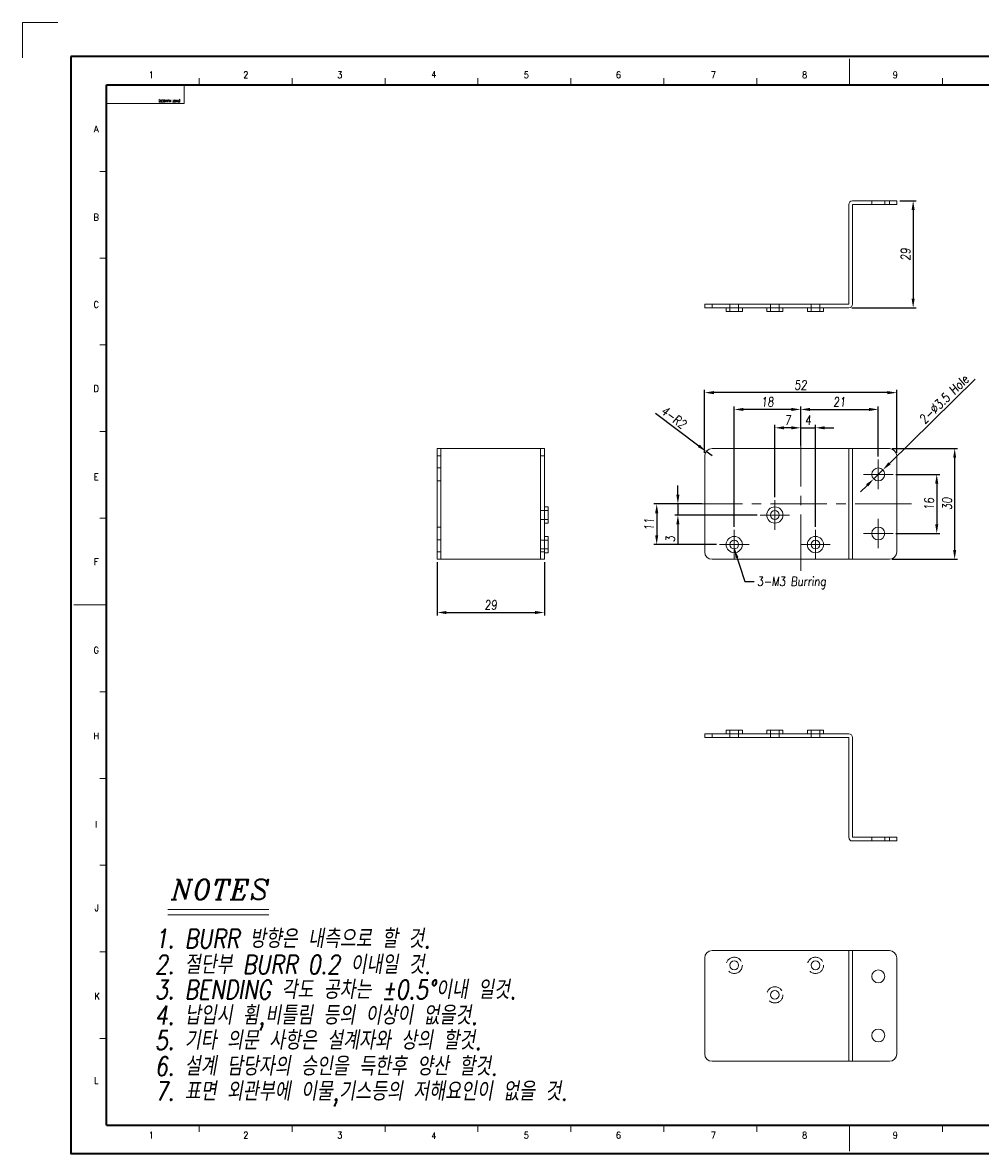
# Model space of a CAD drawing. Header units: millimetres. Extents: x 4497 to 11741, y 5958 to 12619.
# Tile 90 of 256: x 6247 to 6506, y 6459 to 6765. Entities that reach past the tile are written whole.
import ezdxf
from ezdxf.enums import TextEntityAlignment as Align

# ---------------------------------------------------------------- set-up
doc = ezdxf.new("R2010")
doc.units = ezdxf.units.MM
doc.header["$LTSCALE"] = 0.8
doc.header["$PDMODE"] = 3
doc.header["$PDSIZE"] = 0.3125
for name, pattern in [('CENTER', [50.8, 31.75, -6.35, 6.35, -6.35]), ('CENTER2', [28.575, 19.05, -3.175, 3.175, -3.175]), ('HIDDEN', [9.525, 6.35, -3.175])]:
    doc.linetypes.add(name, pattern=pattern)
doc.layers.get('0').update_dxf_attribs({"linetype": 'CONTINUOUS', "lineweight": 0})
doc.layers.get('Defpoints').update_dxf_attribs({"linetype": 'CONTINUOUS', "lineweight": 0})
for name, color, linetype, lineweight in [('1', 2, 'CENTER', 0), ('2', 3, 'CONTINUOUS', 0), ('3', 5, 'HIDDEN', 0), ('4', 1, 'CENTER2', 9)]:
    doc.layers.add(name, color=color, linetype=linetype, lineweight=lineweight)
doc.styles.add('A', font='ITALIC', dxfattribs={"height": 3})
doc.styles.add('linetech', font='romans.shx', dxfattribs={"width": 0.8, "oblique": 10, "bigfont": 'whgtxt.shx'})
doc.styles.get("Standard").update_dxf_attribs({"font": 'romans.shx', "width": 0.8, "oblique": 5, "bigfont": 'whgtxt.shx'})
doc.dimstyles.get("Standard").update_dxf_attribs({"dimtxt": 2.5, "dimasz": 2.5, "dimexe": 0.8, "dimexo": 0.8, "dimgap": 0.8, "dimtad": 1, "dimdsep": 46, "dimtxsty": 'Standard', "dimcen": 0, "dimclrd": 3, "dimclre": 3, "dimclrt": 3, "dimazin": 0, "dimtp": 0.001, "dimtm": 0.001, "dimtfac": 1, "dimtmove": 0, "dimatfit": 3, "dimfxl": 0, "dimtolj": 1, "dimarcsym": 0})

# ---------------------------------------------------------------- blocks, each defined once
blk = doc.blocks.new('*D121')
at = {"layer": '2', "color": 3, "lineweight": -2}
for p, q in [((6504.88, 6668.28), (6481.64, 6645.43)), ((6477.36, 6641.22), (6479.85, 6643.68)), ((6475.57, 6639.47), (6473.79, 6637.72))]:
    blk.add_line(p, q, dxfattribs=at)
at = {"layer": '2', "color": 3}
for points in [[(6481.34, 6645.73), (6481.93, 6645.13), (6479.85, 6643.68)], [(6475.28, 6639.77), (6475.87, 6639.17), (6477.36, 6641.22)]]:
    blk.add_solid(points, dxfattribs=at)
at = {"layer": 'Defpoints', "color": 0}
for p in [(6479.85, 6643.68), (6477.36, 6641.22)]:
    blk.add_point(p, dxfattribs=at)
at = {"layer": '2', "color": 3, "insert": (6496.4, 6662.82), "char_height": 2.5, "attachment_point": 5, "rotation": 44.5066}
blk.add_mtext('\\A1;2-∅3.5 Hole', dxfattribs=at)
blk = doc.blocks.new('X')
at = {"layer": '1'}
for p, q in [((5251.84, 13719.59), (5251.84, 13727.59)), ((5247.84, 13723.59), (5255.84, 13723.59))]:
    blk.add_line(p, q, dxfattribs=at)
blk = doc.blocks.new('*D438')
at = {"layer": '2', "color": 3, "lineweight": -2}
for p, q in [((6450.6, 6636.25), (6450.6, 6655.86)), ((6455.1, 6655.06), (6453.1, 6655.06)), ((6457.6, 6650.25), (6457.6, 6655.86))]:
    blk.add_line(p, q, dxfattribs=at)
at = {"layer": '2', "color": 3}
for points in [[(6453.1, 6655.48), (6453.1, 6654.64), (6450.6, 6655.06)], [(6455.1, 6655.48), (6455.1, 6654.64), (6457.6, 6655.06)]]:
    blk.add_solid(points, dxfattribs=at)
at = {"layer": 'Defpoints', "color": 0}
for p in [(6450.6, 6655.06), (6457.6, 6649.45), (6450.6, 6635.45)]:
    blk.add_point(p, dxfattribs=at)
at = {"layer": '2', "color": 3, "insert": (6454.1, 6657.11), "char_height": 2.5, "attachment_point": 5}
blk.add_mtext('\\A1;7', dxfattribs=at)
blk = doc.blocks.new('*D439')
at = {"layer": '2', "color": 3, "lineweight": -2}
for p, q in [((6439.6, 6628.25), (6439.6, 6660.84)), ((6455.1, 6660.04), (6442.1, 6660.04)), ((6457.6, 6650.25), (6457.6, 6660.84))]:
    blk.add_line(p, q, dxfattribs=at)
at = {"layer": '2', "color": 3}
for points in [[(6442.1, 6660.45), (6442.1, 6659.62), (6439.6, 6660.04)], [(6455.1, 6660.45), (6455.1, 6659.62), (6457.6, 6660.04)]]:
    blk.add_solid(points, dxfattribs=at)
at = {"layer": 'Defpoints', "color": 0}
for p in [(6439.6, 6660.04), (6457.6, 6649.45), (6439.6, 6627.45)]:
    blk.add_point(p, dxfattribs=at)
at = {"layer": '2', "color": 3, "insert": (6448.6, 6662.09), "char_height": 2.5, "attachment_point": 5}
blk.add_mtext('\\A1;18', dxfattribs=at)
blk = doc.blocks.new('*D440')
at = {"layer": '2', "color": 3, "lineweight": -2}
for p, q in [((6455.1, 6655.06), (6452.6, 6655.06)), ((6457.6, 6650.25), (6457.6, 6655.86)), ((6457.6, 6655.06), (6461.6, 6655.06)), ((6461.6, 6628.25), (6461.6, 6655.86)), ((6464.1, 6655.06), (6466.6, 6655.06))]:
    blk.add_line(p, q, dxfattribs=at)
at = {"layer": '2', "color": 3}
for points in [[(6455.1, 6655.48), (6455.1, 6654.64), (6457.6, 6655.06)], [(6464.1, 6655.48), (6464.1, 6654.64), (6461.6, 6655.06)]]:
    blk.add_solid(points, dxfattribs=at)
at = {"layer": 'Defpoints', "color": 0}
for p in [(6461.6, 6655.06), (6457.6, 6649.45), (6461.6, 6627.45)]:
    blk.add_point(p, dxfattribs=at)
at = {"layer": '2', "color": 3, "insert": (6459.6, 6657.11), "char_height": 2.5, "attachment_point": 5}
blk.add_mtext('\\A1;4', dxfattribs=at)
blk = doc.blocks.new('*D441')
at = {"layer": '2', "color": 3, "lineweight": -2}
for p, q in [((6457.6, 6650.25), (6457.6, 6660.84)), ((6460.1, 6660.04), (6476.1, 6660.04)), ((6478.6, 6647.25), (6478.6, 6660.84))]:
    blk.add_line(p, q, dxfattribs=at)
at = {"layer": '2', "color": 3}
for points in [[(6460.1, 6660.45), (6460.1, 6659.62), (6457.6, 6660.04)], [(6476.1, 6660.45), (6476.1, 6659.62), (6478.6, 6660.04)]]:
    blk.add_solid(points, dxfattribs=at)
at = {"layer": 'Defpoints', "color": 0}
for p in [(6478.6, 6660.04), (6457.6, 6649.45), (6478.6, 6646.45)]:
    blk.add_point(p, dxfattribs=at)
at = {"layer": '2', "color": 3, "insert": (6468.1, 6662.09), "char_height": 2.5, "attachment_point": 5}
blk.add_mtext('\\A1;21', dxfattribs=at)
blk = doc.blocks.new('*D442')
at = {"layer": '2', "color": 3, "lineweight": -2}
for p, q in [((6431.6, 6648.25), (6431.6, 6665.39)), ((6481.1, 6664.59), (6434.1, 6664.59)), ((6483.6, 6648.25), (6483.6, 6665.39))]:
    blk.add_line(p, q, dxfattribs=at)
at = {"layer": '2', "color": 3}
for points in [[(6434.1, 6665.01), (6434.1, 6664.17), (6431.6, 6664.59)], [(6481.1, 6665.01), (6481.1, 6664.17), (6483.6, 6664.59)]]:
    blk.add_solid(points, dxfattribs=at)
at = {"layer": 'Defpoints', "color": 0}
for p in [(6431.6, 6664.59), (6431.6, 6647.45), (6483.6, 6647.45)]:
    blk.add_point(p, dxfattribs=at)
at = {"layer": '2', "color": 3, "insert": (6457.6, 6666.64), "char_height": 2.5, "attachment_point": 5}
blk.add_mtext('\\A1;52', dxfattribs=at)
blk = doc.blocks.new('*D443')
at = {"layer": '2', "color": 3, "lineweight": -2}
for p, q in [((6418.31, 6659.05), (6430.02, 6650.17)), ((6433.6, 6647.45), (6432.01, 6648.66))]:
    blk.add_line(p, q, dxfattribs=at)
at = {"layer": '2', "color": 3}
blk.add_solid([(6430.27, 6650.5), (6429.77, 6649.84), (6432.01, 6648.66)], dxfattribs=at)
at = {"layer": 'Defpoints', "color": 0}
for p in [(6432.01, 6648.66), (6433.6, 6647.45)]:
    blk.add_point(p, dxfattribs=at)
at = {"layer": '2', "color": 3, "insert": (6423.26, 6657.87), "char_height": 2.5, "attachment_point": 5, "rotation": 322.8223}
blk.add_mtext('\\A1;4-R2', dxfattribs=at)
blk = doc.blocks.new('*D444')
at = {"layer": '2', "color": 3, "lineweight": -2}
for p, q in [((6484.4, 6716.54), (6488.85, 6716.54)), ((6488.05, 6714.04), (6488.05, 6690.04)), ((6471.4, 6687.54), (6488.85, 6687.54))]:
    blk.add_line(p, q, dxfattribs=at)
at = {"layer": '2', "color": 3}
for points in [[(6487.63, 6714.04), (6488.46, 6714.04), (6488.05, 6716.54)], [(6487.63, 6690.04), (6488.46, 6690.04), (6488.05, 6687.54)]]:
    blk.add_solid(points, dxfattribs=at)
at = {"layer": 'Defpoints', "color": 0}
for p in [(6483.6, 6716.54), (6470.6, 6687.54), (6488.05, 6687.54)]:
    blk.add_point(p, dxfattribs=at)
at = {"layer": '2', "color": 3, "insert": (6486, 6702.04), "char_height": 2.5, "attachment_point": 5, "rotation": 90}
blk.add_mtext('\\A1;29', dxfattribs=at)
blk = doc.blocks.new('*D445')
at = {"layer": '2', "color": 3, "lineweight": -2}
for p, q in [((6482.4, 6649.45), (6500.09, 6649.45)), ((6499.29, 6621.95), (6499.29, 6646.95)), ((6482.4, 6619.45), (6500.09, 6619.45))]:
    blk.add_line(p, q, dxfattribs=at)
at = {"layer": '2', "color": 3}
for points in [[(6498.87, 6646.95), (6499.7, 6646.95), (6499.29, 6649.45)], [(6498.87, 6621.95), (6499.7, 6621.95), (6499.29, 6619.45)]]:
    blk.add_solid(points, dxfattribs=at)
at = {"layer": 'Defpoints', "color": 0}
for p in [(6481.6, 6649.45), (6499.29, 6649.45), (6481.6, 6619.45)]:
    blk.add_point(p, dxfattribs=at)
at = {"layer": '2', "color": 3, "insert": (6497.24, 6634.52), "char_height": 2.5, "attachment_point": 5, "rotation": 90}
blk.add_mtext('\\A1;30', dxfattribs=at)
blk = doc.blocks.new('*D446')
at = {"layer": '2', "color": 3, "lineweight": -2}
for p, q in [((6483.4, 6642.45), (6495.23, 6642.45)), ((6494.43, 6639.95), (6494.43, 6628.95)), ((6483.4, 6626.45), (6495.23, 6626.45))]:
    blk.add_line(p, q, dxfattribs=at)
at = {"layer": '2', "color": 3}
for points in [[(6494.01, 6639.95), (6494.85, 6639.95), (6494.43, 6642.45)], [(6494.01, 6628.95), (6494.85, 6628.95), (6494.43, 6626.45)]]:
    blk.add_solid(points, dxfattribs=at)
at = {"layer": 'Defpoints', "color": 0}
for p in [(6482.6, 6642.45), (6482.6, 6626.45), (6494.43, 6626.45)]:
    blk.add_point(p, dxfattribs=at)
at = {"layer": '2', "color": 3, "insert": (6492.38, 6634.45), "char_height": 2.5, "attachment_point": 5, "rotation": 90}
blk.add_mtext('\\A1;16', dxfattribs=at)
blk = doc.blocks.new('*D447')
at = {"layer": '2', "color": 3, "lineweight": -2}
for p, q in [((6424.35, 6636.95), (6424.35, 6639.45)), ((6430.8, 6634.45), (6423.55, 6634.45)), ((6424.35, 6634.45), (6424.35, 6631.45)), ((6445.8, 6631.45), (6423.55, 6631.45)), ((6424.35, 6628.95), (6424.35, 6623.43))]:
    blk.add_line(p, q, dxfattribs=at)
at = {"layer": '2', "color": 3}
for points in [[(6423.93, 6636.95), (6424.77, 6636.95), (6424.35, 6634.45)], [(6423.93, 6628.95), (6424.77, 6628.95), (6424.35, 6631.45)]]:
    blk.add_solid(points, dxfattribs=at)
at = {"layer": 'Defpoints', "color": 0}
for p in [(6431.6, 6634.45), (6424.35, 6631.45), (6446.6, 6631.45)]:
    blk.add_point(p, dxfattribs=at)
at = {"layer": '2', "color": 3, "insert": (6422.3, 6624.94), "char_height": 2.5, "attachment_point": 5, "rotation": 90}
blk.add_mtext('\\A1;3', dxfattribs=at)
blk = doc.blocks.new('*D448')
at = {"layer": '2', "color": 3, "lineweight": -2}
for p, q in [((6430.8, 6634.45), (6417.82, 6634.45)), ((6418.62, 6631.95), (6418.62, 6625.95)), ((6434.8, 6623.45), (6417.82, 6623.45))]:
    blk.add_line(p, q, dxfattribs=at)
at = {"layer": '2', "color": 3}
for points in [[(6418.2, 6631.95), (6419.03, 6631.95), (6418.62, 6634.45)], [(6418.2, 6625.95), (6419.03, 6625.95), (6418.62, 6623.45)]]:
    blk.add_solid(points, dxfattribs=at)
at = {"layer": 'Defpoints', "color": 0}
for p in [(6431.6, 6634.45), (6418.62, 6623.45), (6435.6, 6623.45)]:
    blk.add_point(p, dxfattribs=at)
at = {"layer": '2', "color": 3, "insert": (6416.57, 6628.95), "char_height": 2.5, "attachment_point": 5, "rotation": 90}
blk.add_mtext('\\A1;11', dxfattribs=at)
blk = doc.blocks.new('*D449')
at = {"layer": '2', "color": 3, "lineweight": -2}
for p, q in [((6359.2, 6618.65), (6359.2, 6604.25)), ((6388.2, 6618.65), (6388.2, 6604.25)), ((6361.7, 6605.05), (6385.7, 6605.05))]:
    blk.add_line(p, q, dxfattribs=at)
at = {"layer": '2', "color": 3}
for points in [[(6361.7, 6605.46), (6361.7, 6604.63), (6359.2, 6605.05)], [(6385.7, 6605.46), (6385.7, 6604.63), (6388.2, 6605.05)]]:
    blk.add_solid(points, dxfattribs=at)
at = {"layer": 'Defpoints', "color": 0}
for p in [(6359.2, 6619.45), (6388.2, 6619.45), (6388.2, 6605.05)]:
    blk.add_point(p, dxfattribs=at)
at = {"layer": '2', "color": 3, "insert": (6373.7, 6607.1), "char_height": 2.5, "attachment_point": 5}
blk.add_mtext('\\A1;29', dxfattribs=at)

msp = doc.modelspace()

# ---------------------------------------------------------------- linework, layer by layer
at = {"color": 7, "linetype": 'Continuous'}
for p, q in [((6470.847, 6747.976), (6470.847, 6755.011)), ((6294.776, 6747.976), (6294.776, 6749.735)), ((6319.929, 6747.976), (6319.929, 6749.735)), ((6345.082, 6747.976), (6345.082, 6749.735)), ((6370.235, 6747.976), (6370.235, 6749.735)), ((6395.388, 6747.976), (6395.388, 6749.735)), ((6420.541, 6747.976), (6420.541, 6749.735)), ((6445.694, 6747.976), (6445.694, 6749.735)), ((6496, 6747.976), (6496, 6749.735)), ((6269.623, 6747.976), (6290.73, 6747.976)), ((6269.623, 6742.91), (6269.623, 6747.976)), ((6290.73, 6742.91), (6290.73, 6747.976)), ((6269.623, 6742.91), (6290.73, 6742.91)), ((6267.864, 6724.494), (6269.623, 6724.494)), ((6267.864, 6701.011), (6269.623, 6701.011)), ((6267.864, 6677.529), (6269.623, 6677.529)), ((6267.864, 6654.047), (6269.623, 6654.047)), ((6267.864, 6630.565), (6269.623, 6630.565)), ((6260.828, 6607.083), (6269.623, 6607.083)), ((6267.864, 6583.601), (6269.623, 6583.601)), ((6267.864, 6560.119), (6269.623, 6560.119)), ((6267.864, 6536.637), (6269.623, 6536.637)), ((6267.864, 6513.155), (6269.623, 6513.155)), ((6267.864, 6489.673), (6269.623, 6489.673)), ((6294.776, 6464.432), (6294.776, 6466.191)), ((6319.929, 6464.432), (6319.929, 6466.191)), ((6345.082, 6464.432), (6345.082, 6466.191)), ((6370.235, 6464.432), (6370.235, 6466.191)), ((6395.388, 6464.432), (6395.388, 6466.191)), ((6420.541, 6464.432), (6420.541, 6466.191)), ((6445.694, 6464.432), (6445.694, 6466.191)), ((6470.847, 6459.155), (6470.847, 6466.191)), ((6496, 6464.432), (6496, 6466.191))]:
    msp.add_line(p, q, dxfattribs=at)
at = {"color": 7, "linetype": 'Continuous', "lineweight": 35}
for p, q in [((6269.623, 6466.191), (6269.623, 6747.976)), ((6269.623, 6747.976), (6672.072, 6747.976)), ((6269.623, 6466.191), (6672.072, 6466.191))]:
    msp.add_line(p, q, dxfattribs=at)
at = {"linetype": 'Continuous'}
for p, q in [((6470.604, 6688.543), (6470.604, 6715.543)), ((6471.604, 6716.543), (6483.604, 6716.543)), ((6471.604, 6715.543), (6471.604, 6688.543)), ((6483.604, 6715.543), (6471.604, 6715.543)), ((6481.604, 6715.543), (6481.604, 6716.543)), ((6483.604, 6715.543), (6483.604, 6716.543)), ((6431.604, 6688.543), (6431.604, 6687.543)), ((6431.604, 6688.543), (6470.604, 6688.543)), ((6470.604, 6687.543), (6431.604, 6687.543)), ((6433.604, 6688.543), (6433.604, 6687.543)), ((6437.404, 6687.543), (6437.404, 6686.543)), ((6441.804, 6687.543), (6441.804, 6686.543)), ((6448.404, 6687.543), (6448.404, 6686.543)), ((6452.804, 6687.543), (6452.804, 6686.543)), ((6459.404, 6687.543), (6459.404, 6686.543)), ((6463.804, 6687.543), (6463.804, 6686.543)), ((6441.804, 6686.543), (6437.404, 6686.543)), ((6452.804, 6686.543), (6448.404, 6686.543)), ((6463.804, 6686.543), (6459.404, 6686.543)), ((6359.197, 6619.449), (6359.197, 6649.449)), ((6359.197, 6649.449), (6388.197, 6649.449)), ((6360.197, 6619.449), (6360.197, 6649.449)), ((6387.197, 6619.449), (6387.197, 6649.449)), ((6388.197, 6619.449), (6388.197, 6649.449)), ((6433.604, 6649.449), (6481.604, 6649.449)), ((6470.604, 6619.449), (6470.604, 6649.449)), ((6471.604, 6619.449), (6471.604, 6649.449)), ((6387.197, 6647.449), (6388.197, 6647.449)), ((6431.604, 6621.449), (6431.604, 6647.449)), ((6483.604, 6621.449), (6483.604, 6647.449)), ((6388.197, 6633.649), (6389.197, 6633.649)), ((6389.197, 6633.649), (6389.197, 6629.249)), ((6388.197, 6629.249), (6389.197, 6629.249)), ((6388.197, 6625.649), (6389.197, 6625.649)), ((6389.197, 6625.649), (6389.197, 6621.249)), ((6388.197, 6621.449), (6387.197, 6621.449)), ((6388.197, 6621.249), (6389.197, 6621.249)), ((6388.197, 6619.449), (6359.197, 6619.449)), ((6481.604, 6619.449), (6433.604, 6619.449)), ((6431.604, 6572.176), (6431.604, 6571.176)), ((6431.604, 6572.176), (6470.604, 6572.176)), ((6431.604, 6571.176), (6470.604, 6571.176)), ((6433.604, 6572.176), (6433.604, 6571.176)), ((6437.404, 6572.176), (6437.404, 6573.176)), ((6437.404, 6573.176), (6441.804, 6573.176)), ((6441.804, 6572.176), (6441.804, 6573.176)), ((6448.404, 6572.176), (6448.404, 6573.176)), ((6448.404, 6573.176), (6452.804, 6573.176)), ((6452.804, 6572.176), (6452.804, 6573.176)), ((6459.404, 6572.176), (6459.404, 6573.176)), ((6459.404, 6573.176), (6463.804, 6573.176)), ((6463.804, 6572.176), (6463.804, 6573.176)), ((6470.604, 6571.176), (6470.604, 6544.176)), ((6471.604, 6544.176), (6471.604, 6571.176)), ((6471.604, 6544.176), (6483.604, 6544.176)), ((6481.604, 6543.176), (6481.604, 6544.176)), ((6483.604, 6543.176), (6483.604, 6544.176)), ((6471.604, 6543.176), (6483.604, 6543.176)), ((6433.604, 6513.514), (6481.604, 6513.514)), ((6470.604, 6513.514), (6470.604, 6483.514)), ((6471.604, 6513.514), (6471.604, 6483.514)), ((6431.604, 6511.514), (6431.604, 6485.514)), ((6483.604, 6511.514), (6483.604, 6485.514)), ((6433.604, 6483.514), (6481.604, 6483.514))]:
    msp.add_line(p, q, dxfattribs=at)
at = {"color": 7, "linetype": 'Continuous', "lineweight": 35}
msp.add_lwpolyline([(6259.968, 6755.583), (6259.968, 6458.583), (6679.968, 6458.583), (6679.968, 6755.583)], close=True, dxfattribs=at)
at = {"linetype": 'Continuous'}
for centre, radius in [((6478.604, 6642.449), 1.75), ((6450.604, 6631.449), 2.2), ((6450.604, 6631.449), 1.2), ((6478.604, 6626.449), 1.75), ((6439.604, 6623.449), 2.2), ((6439.604, 6623.449), 1.2), ((6461.604, 6623.449), 2.2), ((6461.604, 6623.449), 1.2), ((6439.604, 6509.514), 1.2), ((6461.604, 6509.514), 1.2), ((6478.604, 6506.514), 1.75), ((6450.604, 6501.514), 1.2), ((6478.604, 6490.514), 1.75)]:
    msp.add_circle(centre, radius, dxfattribs=at)
for centre, radius, start, end in [((6471.604, 6715.543), 1, 90, 180), ((6470.604, 6688.543), 1, 270, 0), ((6433.604, 6647.449), 2, 90, 180), ((6481.604, 6647.449), 2, 0, 90), ((6433.604, 6621.449), 2, 180, 270), ((6481.604, 6621.449), 2, 270, 0), ((6470.604, 6571.176), 1, 0, 90), ((6471.604, 6544.176), 1, 180, 270), ((6433.604, 6511.514), 2, 90, 180), ((6481.604, 6511.514), 2, 0, 90), ((6433.604, 6485.514), 2, 180, 270), ((6481.604, 6485.514), 2, 270, 0)]:
    msp.add_arc(centre, radius, start, end, dxfattribs=at)
at = {"layer": '1'}
for q in [(6256.509, 6764.788), (6246.951, 6755.23)]:
    msp.add_line((6246.951, 6764.788), q, dxfattribs=at)
at = {"layer": '2'}
for p, q in [((6286.284, 6524.588), (6313.594, 6524.588)), ((6286.284, 6523.224), (6313.594, 6523.224))]:
    msp.add_line(p, q, dxfattribs=at)
at = {"layer": '3'}
for p, q in [((6476.854, 6716.543), (6480.354, 6716.543)), ((6476.854, 6716.543), (6476.854, 6715.543)), ((6476.854, 6715.543), (6480.354, 6715.543)), ((6480.354, 6716.543), (6480.354, 6715.543)), ((6437.404, 6687.543), (6441.804, 6687.543)), ((6438.404, 6688.543), (6438.404, 6686.543)), ((6438.404, 6688.543), (6440.804, 6688.543)), ((6440.804, 6688.543), (6440.804, 6686.543)), ((6448.404, 6687.543), (6452.804, 6687.543)), ((6449.404, 6688.543), (6451.804, 6688.543)), ((6449.404, 6688.543), (6449.404, 6686.543)), ((6451.804, 6688.543), (6451.804, 6686.543)), ((6459.404, 6687.543), (6463.804, 6687.543)), ((6460.404, 6688.543), (6462.804, 6688.543)), ((6460.404, 6688.543), (6460.404, 6686.543)), ((6462.804, 6688.543), (6462.804, 6686.543)), ((6360.197, 6647.449), (6359.197, 6647.449)), ((6359.197, 6640.699), (6359.197, 6644.199)), ((6359.197, 6644.199), (6360.197, 6644.199)), ((6360.197, 6640.699), (6360.197, 6644.199)), ((6359.197, 6640.699), (6360.197, 6640.699)), ((6387.197, 6632.649), (6389.197, 6632.649)), ((6387.197, 6630.25), (6387.197, 6632.649)), ((6388.197, 6629.249), (6388.197, 6633.649)), ((6387.197, 6630.249), (6389.197, 6630.249)), ((6359.197, 6624.699), (6359.197, 6628.199)), ((6359.197, 6628.199), (6360.197, 6628.199)), ((6360.197, 6624.699), (6360.197, 6628.199)), ((6359.197, 6624.699), (6360.197, 6624.699)), ((6387.197, 6624.649), (6389.197, 6624.649)), ((6387.197, 6622.25), (6387.197, 6624.649)), ((6388.197, 6621.249), (6388.197, 6625.649)), ((6359.197, 6621.449), (6360.197, 6621.449)), ((6387.197, 6622.249), (6389.197, 6622.249)), ((6441.804, 6572.176), (6437.404, 6572.176)), ((6438.404, 6571.176), (6438.404, 6573.176)), ((6440.804, 6571.176), (6438.404, 6571.176)), ((6440.804, 6573.176), (6440.804, 6571.176)), ((6452.804, 6572.176), (6448.404, 6572.176)), ((6449.404, 6571.176), (6449.404, 6573.176)), ((6451.804, 6571.176), (6449.404, 6571.176)), ((6451.804, 6573.176), (6451.804, 6571.176)), ((6463.804, 6572.176), (6459.404, 6572.176)), ((6460.404, 6571.176), (6460.404, 6573.176)), ((6462.804, 6571.176), (6460.404, 6571.176)), ((6462.804, 6573.176), (6462.804, 6571.176)), ((6480.354, 6544.176), (6476.854, 6544.176)), ((6476.854, 6544.176), (6476.854, 6543.176)), ((6480.354, 6544.176), (6480.354, 6543.176)), ((6480.354, 6543.176), (6476.854, 6543.176))]:
    msp.add_line(p, q, dxfattribs=at)
for centre in [(6439.604, 6509.514), (6461.604, 6509.514), (6450.604, 6501.514)]:
    msp.add_circle(centre, 2.2, dxfattribs=at)
at = {"layer": '4'}
for p, q in [((6457.604, 6654.449), (6457.604, 6614.449)), ((6426.604, 6634.449), (6488.604, 6634.449))]:
    msp.add_line(p, q, dxfattribs=at)

# ---------------------------------------------------------------- block references
for p in [(1226.766, -7081.143), (1198.766, -7092.143), (1226.766, -7097.143), (1187.766, -7100.143), (1209.766, -7100.143)]:
    msp.add_blockref('X', p)

# ---------------------------------------------------------------- texts
at = {"color": 7, "linetype": 'Continuous', "width": 0.933333}
for s, p in [('1', (6281.804, 6750.648)), ('2', (6307.381, 6750.648)), ('3', (6332.829, 6750.648)), ('4', (6358.278, 6750.777)), ('5', (6383.34, 6750.648)), ('6', (6408.275, 6750.648)), ('7', (6433.98, 6750.648)), ('8', (6458.658, 6750.648)), ('9', (6483.206, 6750.648)), ('A', (6266.895, 6735.996)), ('B', (6266.895, 6712.09)), ('C', (6266.895, 6688.441)), ('D', (6266.895, 6665.692)), ('E', (6266.895, 6641.786)), ('F', (6266.895, 6618.779)), ('G', (6266.895, 6594.873)), ('H', (6266.895, 6571.61)), ('I', (6266.895, 6547.704)), ('J', (6267.023, 6525.083)), ('K', (6267.152, 6501.177)), ('L', (6266.895, 6478.299)), ('1', (6281.804, 6463.518)), ('2', (6307.381, 6463.518)), ('3', (6332.829, 6463.518)), ('4', (6358.278, 6463.39)), ('5', (6383.34, 6463.518)), ('6', (6408.275, 6463.518)), ('7', (6433.98, 6463.518)), ('8', (6458.658, 6463.518)), ('9', (6483.206, 6463.518))]:
    msp.add_text(s, height=1.759, dxfattribs=at).set_placement(p, align=Align.MIDDLE_CENTER)
msp.add_text('(PART NUMBER)', height=0.58717, rotation=180, dxfattribs=at).set_placement((6283.791, 6743.288), align=Align.TOP_RIGHT)
at = {"layer": '2', "style": 'A'}
msp.add_text('NOTES', height=5.4559, dxfattribs=at).set_placement((6287.205, 6527.321))
at = {"layer": '2', "color": 3, "lineweight": 0, "style": 'linetech', "oblique": 10, "width": 0.8}
for s, p in [('1. BURR 방향은 내측으로 할 것.', (6282.742, 6514.178)), ('2. 절단부 BURR 0.2 이내일 것.', (6282.742, 6507.163)), ('3. BENDING 각도 공차는 %%p0.5%%D이내 일것.', (6282.742, 6500.381)), ('4. 납입시 휨,비틀림 등의 이상이 없을것.', (6282.742, 6493.437)), ('5. 기타 의문 사항은 설계자와 상의 할것.', (6282.742, 6486.656)), ('6. 설계 담당자의 승인을 득한후 양산 할것.', (6282.742, 6479.641)), ('7. 표면 외관부에 이물,기스등의 저해요인이 없을 것.', (6282.742, 6472.859))]:
    msp.add_text(s, height=5.09217, dxfattribs=at).set_placement(p)
at = {"layer": '2', "color": 3, "insert": (6445.788, 6614.733), "char_height": 2.5, "attachment_point": 1}
msp.add_mtext('3-M3 Burring', dxfattribs=at)

# ---------------------------------------------------------------- dimensions: what is measured, and where the dimension line sits
at = {"layer": '2'}
for base, p1, p2, picture, middle in [((6488.046, 6687.543), (6483.604, 6716.543), (6470.604, 6687.543), '*D444', (6485.996, 6702.043)), ((6494.428, 6626.449), (6482.604, 6642.449), (6482.604, 6626.449), '*D446', (6492.378, 6634.449)), ((6424.349, 6631.449), (6431.604, 6634.449), (6446.604, 6631.449), '*D447', (6422.299, 6624.942)), ((6418.617, 6623.449), (6431.604, 6634.449), (6435.604, 6623.449), '*D448', (6416.567, 6628.949))]:
    dim = msp.add_linear_dim(base=base, p1=p1, p2=p2, angle=90, dimstyle='Standard', override={"dimazin": 2}, dxfattribs=at)
    dim.commit()
    dim.dimension.update_dxf_attribs({"geometry": picture, "text_midpoint": middle})
dim = msp.add_diameter_dim_2p(p1=(6477.356, 6641.223), p2=(6479.852, 6643.676), text='2-<> Hole', dimstyle='Standard', override={"dimazin": 2}, dxfattribs=at)
dim.commit()
dim.dimension.update_dxf_attribs({"geometry": '*D121', "text_midpoint": (6497.839, 6661.355), "dimtype": 163})
for base, p1, p2, picture, middle in [((6431.604, 6664.591), (6483.604, 6647.449), (6431.604, 6647.449), '*D442', (6457.604, 6666.641)), ((6439.604, 6660.038), (6457.604, 6649.449), (6439.604, 6627.449), '*D439', (6448.604, 6662.088)), ((6478.604, 6660.038), (6457.604, 6649.449), (6478.604, 6646.449), '*D441', (6468.104, 6662.088)), ((6450.604, 6655.06), (6457.604, 6649.449), (6450.604, 6635.449), '*D438', (6454.104, 6657.11)), ((6461.604, 6655.06), (6457.604, 6649.449), (6461.604, 6627.449), '*D440', (6459.604, 6657.11)), ((6388.197, 6605.048), (6359.197, 6619.449), (6388.197, 6619.449), '*D449', (6373.697, 6607.098))]:
    dim = msp.add_linear_dim(base=base, p1=p1, p2=p2, dimstyle='Standard', override={"dimazin": 2}, dxfattribs=at)
    dim.commit()
    dim.dimension.update_dxf_attribs({"geometry": picture, "text_midpoint": middle})
dim = msp.add_radius_dim(center=(6433.604, 6647.449), mpoint=(6432.011, 6648.658), text='4-<>', dimstyle='Standard', override={"dimazin": 2}, dxfattribs=at)
dim.commit()
dim.dimension.update_dxf_attribs({"geometry": '*D443', "text_midpoint": (6422.024, 6656.232), "dimtype": 164})
dim = msp.add_linear_dim(base=(6499.287, 6649.449), p1=(6481.604, 6619.449), p2=(6481.604, 6649.449), angle=90, dimstyle='Standard', override={"dimazin": 2}, dxfattribs=at)
dim.commit()
dim.dimension.update_dxf_attribs({"geometry": '*D445', "text_midpoint": (6499.287, 6634.523), "dimtype": 160})

# ---------------------------------------------------------------- leaders
at = {"layer": '2', "annotation_type": 0, "has_hookline": 1, "hookline_direction": 0, "text_width": 19.967}
msp.add_leader([(6439.604, 6622.249), (6442.488, 6613.483), (6444.988, 6613.483)], dimstyle='Standard', override={"dimgap": 0.8, "dimtad": 0, "dimazin": 2}, dxfattribs=at)

doc.saveas('drawing.dxf')
